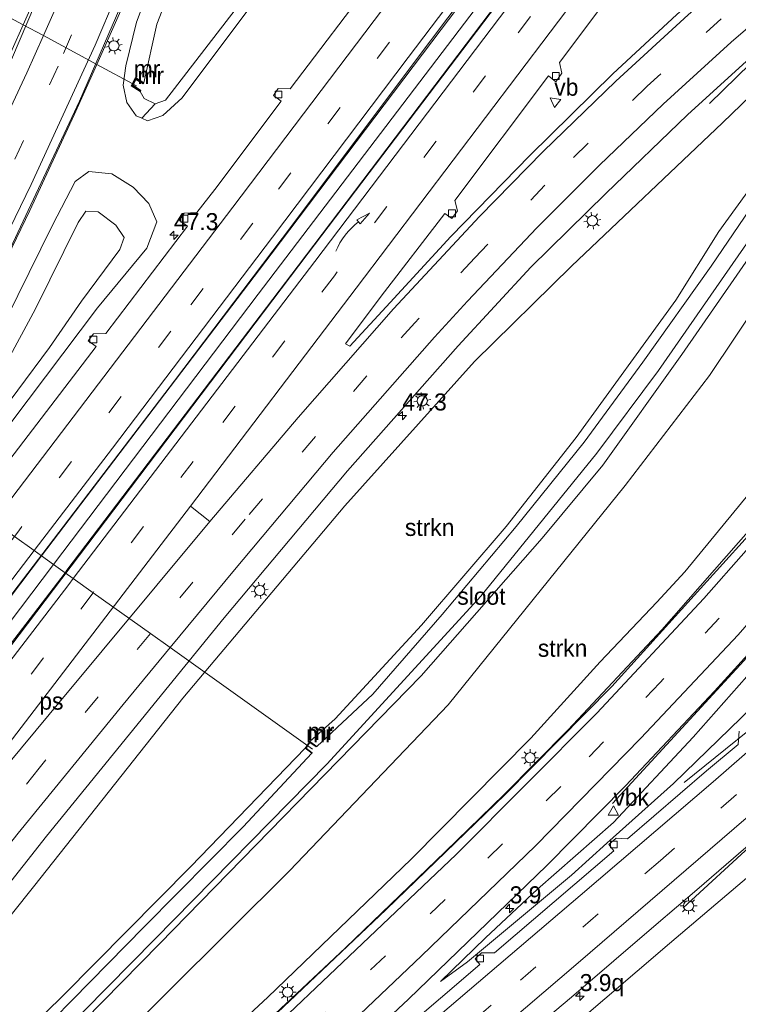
# Model space of a CAD drawing. Header units: millimetres. Extents: x 82463 to 85160, y 450000 to 452470.
# Tile 92 of 98: x 84852 to 84957, y 452037 to 452181. Entities that reach past the tile are written whole.
import ezdxf
from ezdxf.enums import TextEntityAlignment as Align

# ---------------------------------------------------------------- set-up
doc = ezdxf.new("R2010")
doc.units = ezdxf.units.MM
doc.linetypes.add('39strp', pattern=[12, 3, -9])
for name, color, linetype, lineweight in [('af-b5-muur', 8, 'muur', 18), ('af-bs-muur', 8, 'muur', 18), ('as-bs-kilometr', 13, 'Continuous', 18), ('bp-b5-struiken', 93, 'Continuous', 18), ('gr-bs-geleiderail', 213, 'geleiderail', 18), ('gw-bs-insteekwatergang', 93, 'Continuous', 18), ('gw-bs-kruinlijn', 93, 'Continuous', 18), ('gw-bs-teenlijn', 93, 'Continuous', 18), ('mk-b5-vlakmark', 8, 'Continuous', 18), ('mk-bs-39streep 0.15', 8, '39strp', 18), ('mk-bs-pijlverdrijf750', 8, 'Continuous', 18), ('mk-bs-streep 0.15', 8, 'Continuous', 18), ('og-b5-bekleding', 253, 'Continuous', 18), ('og-b5-water', 153, 'Continuous', 18), ('og-bs-maaiveld', 253, 'Continuous', 18), ('og-bs-terreinafscheiding', 253, 'Continuous', 18), ('wh-bs-duiker', 8, 'duiker', 18), ('wh-bs-kolk', 8, 'Continuous', 18), ('wh-bs-waterlijn', 133, 'Continuous', 18), ('wm-bs-lichtmast', 8, 'Continuous', 18), ('wm-bs-lijnverlich', 8, 'lijnverlich', 18), ('wm-bs-verkeersbord', 8, 'Continuous', 18)]:
    doc.layers.add(name, color=color, linetype=linetype, lineweight=lineweight)
doc.styles.add('rtw_iso', font='iso-rtw.shx')
doc.linetypes.add('duiker', pattern='A,0,-2,[15,RTW.shx,S=1,R=0,X=0,Y=0],-2', length=4)
doc.linetypes.add('geleiderail', pattern='A,2,-1,[175,RTW.shx,S=0.5,R=0,X=0,Y=0],-1', length=4)
doc.linetypes.add('lijnverlich', pattern='A,0,-5,[22,RTW.shx,S=1,R=0,X=-0.625,Y=0],2.5,-0.5,[3,RTW.shx,S=0.5,R=0,X=0,Y=0],-0.5,2.5,[22,RTW.shx,S=1,R=180,X=0.625,Y=0],-5', length=16)
doc.linetypes.add('muur', pattern='A,8,-1,[6,RTW.shx,S=0.75,R=90,X=0,Y=0],-1', length=10)

# ---------------------------------------------------------------- blocks, each defined once
blk = doc.blocks.new('verkeersbord')
for p, q in [((0, 0.75), (-0.75, -0.625)), ((0.75, -0.625), (0, 0.75)), ((-0.75, -0.625), (0.75, -0.625))]:
    blk.add_line(p, q)
blk = doc.blocks.new('dtbattr')
at = {"style": 'rtw_iso'}
blk.add_attdef('TAG', (0.59, 0.87), '', height=2.5, dxfattribs=at)
blk = doc.blocks.new('kolk')
blk.add_lwpolyline([(-0.5, -0.5), (0.5, -0.5), (0.5, 0.5), (-0.5, 0.5)], close=True)
blk = doc.blocks.new('dtbattr-r')
at = {"style": 'rtw_iso'}
blk.add_attdef('TAG', text='', height=2.5, dxfattribs=at).set_placement((0, 0), align=Align.MIDDLE_CENTER)
blk = doc.blocks.new('pijlvr')
for p, q in [((5.53, 0.37, 0.1), (5.37, -0.37, 0.1)), ((5.45, 0, 0.1), (5.45, 0, 0.1)), ((5.45, 0, 0.1), (5.45, 0, 0.1)), ((7.45, -0.45, 0.1), (5.53, 0.37, 0.1)), ((5.37, -0.37, 0.1), (7.45, -0.45, 0.1))]:
    blk.add_line(p, q)
blk.add_arc((2.72, -9.68, 0.1), 10.06, 74.2853, 105.7147)
blk = doc.blocks.new('lantaarnpaal')
for p, q in [((-0.75, 0), (-1.25, 0)), ((-0.88, 0.88), (-0.53, 0.53)), ((0, 0.75), (0, 1.25)), ((0.53, 0.53), (0.88, 0.88)), ((0.75, 0), (1.25, 0)), ((-0.53, -0.53), (-0.88, -0.88)), ((0, -0.75), (0, -1.25)), ((0.53, -0.53), (0.88, -0.88))]:
    blk.add_line(p, q)
blk.add_circle((0, 0), 0.75)
blk = doc.blocks.new('hecto')
for p, q in [((0, 0.625), (-0.625, 0)), ((0, -0.625), (0, 0.625)), ((-0.625, 0), (0.625, 0)), ((0.625, 0), (0, -0.625))]:
    blk.add_line(p, q)
blk = doc.blocks.new('dtbattr-l')
at = {"style": 'rtw_iso'}
blk.add_attdef('TAG', (0, 0), '', height=2.5, dxfattribs=at)

msp = doc.modelspace()

# ---------------------------------------------------------------- linework, layer by layer
at = {"layer": 'af-b5-muur'}
for points in [[(84869.017, 452172.494, -1.064), (84870.24, 452171.736, -1.842), (84870.134, 452171.566, -1.851), (84869.095, 452172.21, -1.851), (84868.664, 452171.37, -1.851), (84869.823, 452170.607, -1.851), (84869.713, 452170.439, -1.878), (84868.404, 452171.302, -1.055)], [(84894.566, 452075.209, -1.29), (84895.572, 452074.486, -2.028), (84895.514, 452074.404, -2.028), (84894.59, 452075.069, -2.028), (84894.007, 452074.254, -2.028), (84894.933, 452073.556, -2.028), (84894.873, 452073.476, -1.96), (84893.869, 452074.232, -1.28)]]:
    msp.add_polyline3d(points, close=True, dxfattribs=at)
at = {"layer": 'af-bs-muur'}
for points in [[(84869.768, 452170.523, -1.878), (84868.534, 452171.336, -1.055), (84869.056, 452172.352, -1.064), (84870.187, 452171.651, -1.842)], [(84894.903, 452073.516, -1.96), (84893.938, 452074.243, -1.284), (84894.578, 452075.139, -1.298), (84895.543, 452074.445, -2.028)]]:
    msp.add_polyline3d(points, dxfattribs=at)
at = {"layer": 'gr-bs-geleiderail'}
for points in [[(84937.33, 452388.895, -0.361), (84932.385, 452379.32, 0.035), (84927.148, 452368.635, 0.242), (84922.658, 452358.929, 0.26), (84920.725, 452354.431, -0.374), (84915.82, 452343.019, 0.233), (84907.934, 452323.1, 0.095), (84896.889, 452293.154, -0.094), (84889.098, 452271.845, -0.135), (84875.1, 452234.447, -0.108), (84866.167, 452212.18, -0.117), (84857.437, 452191.254, -0.043), (84852.553, 452180.243, -1.187), (84849.341, 452173.001, -0.033), (84839.784, 452152.506, 0.022), (84827.832, 452128.533, 0.158), (84825.282, 452123.811, -1.996), (84811.425, 452098.16, 0.244), (84795.265, 452070.432, 0.389), (84791.23, 452064.082, 0.392)], [(84948.187, 452381.772, -0.862), (84941.962, 452370.462, -0.393), (84935.434, 452357.249, -0.191), (84932.45, 452350.338, -1.371), (84928.589, 452341.398, -0.2), (84923.485, 452328.992, -0.186), (84918.194, 452315.467, -0.204), (84908.38, 452289.024, -0.025), (84893.762, 452249.099, 0.136), (84879.772, 452212.999, 0.131), (84869.047, 452187.188, 0.214), (84863.351, 452174.427, -1.63), (84860.042, 452167.014, 0.235), (84853.566, 452153.035, 0.267), (84844.321, 452133.989, 0.307), (84837.557, 452119.581, -0.269)], [(85045.901, 452354.099, 1.471), (85020.815, 452320.849, 1.346), (84989.433, 452279.361, 1.221), (84952.495, 452230.592, 1.12), (84913.815, 452179.554, 1.162), (84888.912, 452146.608, 0.992), (84855.273, 452102.393, -1.996), (84835.649, 452076.599, 1.133), (84811.113, 452044.751, 1.109)], [(85048.887, 452351.113, 1.602), (85032.91, 452329.96, 1.47), (84994.417, 452279.004, 1.281), (84956.504, 452228.932, 1.042), (84910.584, 452168.303, 0.996), (84892.858, 452144.897, 1.015), (84858.975, 452100.302, 0.988), (84858.701, 452099.945, -1.996), (84814.159, 452041.789, 0.807)], [(84953.122, 452168.676, -0.793), (84961.064, 452176.474, -0.421), (84965.878, 452181.116, -0.172), (84972.854, 452187.348, -0.131), (84982.035, 452194.996, -0.103), (84991.392, 452202.368, -0.117), (84999.92, 452208.864, -0.112), (85011.695, 452217.556, -0.048), (85013.764, 452219.021, -1.938), (85021.515, 452224.508, 0.108), (85031.29, 452231.466, 0.251), (85046.171, 452241.83, 0.444), (85072.441, 452260.223, 1.12), (85079.191, 452265.169, 1.272), (85086.697, 452270.804, 1.336), (85095.098, 452277.313, 1.447), (85104.382, 452284.856, 1.529), (85110.155, 452289.845, 1.612)], [(85130.085, 452269.915, -0.934), (85123.218, 452259.048, 2.665), (85109.453, 452239.343, 2.794), (85091.366, 452214.685, 2.974), (85076.539, 452195.84, 3.231), (85063.413, 452180.569, 3.41), (85051.961, 452167.662, 3.728), (85037.645, 452151.888, 3.838), (85019.163, 452132.686, 4.064), (85004.101, 452117.635, 4.229), (84987.486, 452101.803, 4.183), (84974.91, 452090.395, 4.192), (84968.766, 452084.964, 4.349), (84964.77, 452081.616, 4.198), (84949.386, 452069.197, 3.468)], [(85024.265, 452175.199, 7.218), (85013.642, 452158.592, 7.163), (85006.703, 452148.731, 7.025), (84996.573, 452134.684, 6.713), (84987.142, 452121.898, 6.441), (84978.074, 452110.433, 6.078), (84967.745, 452098.107, 5.802), (84958.16, 452087.04, 5.573), (84938.9, 452066.12, 4.13)], [(84979.744, 452132.502, 5.816), (84965.063, 452113.156, 5.224), (84946.125, 452091.594, 4.632), (84932.433, 452076.918, 4.04), (84923.047, 452067.451, 4.04), (84914.376, 452059.037, 3.988), (84899.798, 452044.992, 3.797), (84883.951, 452030.119, 3.586), (84868.041, 452015.102, 3.292), (84853.499, 452001.298, 3.021)], [(85030.31, 452125.127, 3.594), (85021.616, 452117.024, 4.234), (85006.991, 452103.306, 4.56), (84987.436, 452085.145, 4.487), (84973.57, 452072.447, 4.312), (84965.674, 452065.749, 4.325), (84959.553, 452060.3, 4.194), (84949.274, 452050.824, 3.432)]]:
    msp.add_polyline3d(points, dxfattribs=at)
at = {"layer": 'gw-bs-insteekwatergang'}
for points in [[(84911.377, 452287.883, -0.982), (84898.609, 452254.48, -0.779), (84889.487, 452231.649, -0.701), (84878.59, 452203.339, -0.655), (84872.22, 452188.676, -0.646), (84869.156, 452180.597, -0.6), (84867.619, 452174.202, -0.6), (84867.226, 452171.374, -0.623), (84867.776, 452168.864, -0.604), (84869.139, 452166.876, -0.54), (84869.939, 452166.528, -0.565), (84870.793, 452166.156, -0.591), (84873.047, 452166.932, -0.664), (84875.842, 452169.509, -0.77), (84887.814, 452185.542, -0.922), (84906.609, 452210.427, -0.94), (84930.808, 452242.223, -0.94), (84942.822, 452258.274, -0.968), (84945.139, 452263.01, -0.995), (84945.213, 452266.176, -0.995), (84943.105, 452270.523, -0.986), (84935.203, 452280.145, -0.982)], [(84971.346, 452173.795, -1.189), (84970.249, 452174.497, -1.018), (84968.878, 452173.639, -1.023), (84967.166, 452170.903, -1.152), (84966.147, 452166.93, -1.225), (84962.191, 452160.579, -1.258), (84954.511, 452149.95, -1.17), (84948.193, 452139.9, -1.396), (84933.583, 452119.762, -1.307), (84923.347, 452106.72, -1.275), (84910.911, 452092.248, -1.298), (84898.254, 452078.522, -1.294), (84894.566, 452075.209, -1.29)], [(84972.233, 452172.931, -1.179), (84972.998, 452172.154, -1.046), (84973.043, 452171.072, -1.051), (84971.634, 452166.944, -1.193), (84966.974, 452158.689, -1.216), (84959.653, 452147.193, -1.235), (84949.086, 452131.927, -1.225), (84937.504, 452115.683, -1.135), (84928.592, 452105.022, -1.212), (84910.9, 452084.85, -1.221), (84872.53, 452045.569, -1.298), (84842.105, 452014.62, -1.298)], [(84838.31, 452018.31, -0.811), (84858.41, 452037.975, -0.981), (84877.126, 452056.874, -1.139), (84893.869, 452074.232, -1.28)]]:
    msp.add_polyline3d(points, dxfattribs=at)
at = {"layer": 'gw-bs-kruinlijn'}
for points in [[(85141.235, 452258.434, 1.976), (85125.585, 452235.847, 2.104), (85110.682, 452215.354, 2.399), (85090.471, 452189.272, 2.716), (85073.167, 452167.75, 2.877), (85063.203, 452156.335, 3.102), (85046.189, 452137.561, 3.364), (85029.893, 452120.207, 3.53), (85010.722, 452101.722, 3.746), (85005.517, 452096.48, 3.659), (84998.117, 452089.858, 3.723), (84977.922, 452071.641, 3.595), (84947.237, 452045.628, 3.255), (84919.164, 452021.586, 2.874), (84883.29, 451991.008, 1.917), (84874.442, 451983.182, 1.744)], [(85010.861, 452179.215, 6.014), (85009.883, 452179.139, 5.995), (85008.576, 452177.908, 6.05), (85003.984, 452171.02, 5.885), (84991.931, 452153.79, 5.457), (84980.029, 452137.384, 4.855), (84962.318, 452115.671, 4.344), (84949.494, 452100.071, 3.981), (84945.385, 452095.646, 3.808), (84937.121, 452086.873, 3.636), (84926.924, 452075.72, 3.505), (84909.427, 452057.944, 3.146), (84888.409, 452037.753, 2.829), (84863.879, 452014.96, 2.371), (84852.78, 452004.241, 2.166)], [(85023.112, 452170.481, 6.593), (85023.411, 452169.271, 6.552), (85019.248, 452161.615, 6.386), (85003.47, 452138.833, 6.06), (84981.813, 452110.2, 5.365), (84967.919, 452094.5, 5.144), (84960.833, 452087.287, 5.115), (84950.706, 452075.843, 4.743), (84939.035, 452063.341, 4.144), (84927.903, 452053.565, 3.895), (84920.315, 452046.449, 3.636), (84913.711, 452040.057, 3.391)], [(84861.748, 452152.941, 1.269), (84860.62, 452151.277, 1.264), (84854.374, 452138.598, 1.287), (84845.558, 452122.297, 1.183), (84834.841, 452105.868, 0.765), (84835.724, 452105.317, 0.802), (84842.445, 452114.19, 1.028), (84856.439, 452132.93, 1.355), (84861.099, 452139.739, 1.291), (84866.725, 452147.284, 1.237), (84867.361, 452149.044, 1.26), (84866.152, 452150.887, 1.26), (84863.545, 452152.834, 1.287), (84861.748, 452152.941, 1.269)]]:
    msp.add_polyline3d(points, dxfattribs=at)
at = {"layer": 'gw-bs-teenlijn'}
for points in [[(85046.733, 452172.968, 2.964), (85046.24, 452171.032, 3.033), (85044.594, 452168.558, 3.098), (85035.048, 452156.775, 3.217), (85013.443, 452134.189, 3.41), (84993.19, 452112.881, 3.627), (84977.766, 452097.858, 3.636), (84964.27, 452085.046, 3.636), (84957.762, 452078.699, 3.573), (84947.854, 452069.069, 3.554), (84938.102, 452060.302, 3.468), (84932.895, 452055.609, 3.441), (84920.909, 452045.585, 3.364), (84917.686, 452042.916, 3.364), (84913.711, 452040.057, 3.391)], [(84834.342, 452101.945, 0.126), (84833.01, 452102.44, 0.117), (84832.217, 452104.124, 0.031), (84833.918, 452107.749, -0.001), (84841.143, 452120.233, -0.173), (84848.304, 452133.641, -0.196), (84856.843, 452150.889, -0.314), (84860.204, 452157.257, -0.355), (84862.167, 452158.736, -0.377), (84865.537, 452158.412, -0.337), (84868.687, 452156.434, -0.291), (84870.978, 452154.048, -0.119), (84872.139, 452151.38, 0.112), (84870.664, 452147.507, 0.167), (84863.436, 452138.739, 0.208), (84848.159, 452118.519, 0.362), (84835.772, 452103.063, 0.176), (84834.342, 452101.945, 0.126)], [(84964.199, 452145.388, -1.216), (84953.125, 452128.863, -1.225), (84940.755, 452112.741, -1.076), (84914.835, 452080.585, -1.089), (84891.604, 452056.261, -1.203), (84855.96, 452020.775, -1.28), (84846.073, 452010.762, -1.222)]]:
    msp.add_polyline3d(points, dxfattribs=at)
at = {"layer": 'mk-b5-vlakmark'}
msp.add_polyline3d([(84856.357, 452079.16, 0.067), (84830.327, 452047.875, 0.081), (84829.953, 452048.141, 0.217), (84877.072, 452109.697, 0.144), (84879.923, 452107.447, 0.081)], close=True, dxfattribs=at)
at = {"layer": 'mk-bs-39streep 0.15'}
for points in [[(84970.176, 452429.824, -0.792), (84969.976, 452429.541, -0.793), (84962.008, 452417.065, -0.729), (84951.285, 452399.383, -0.761), (84944.153, 452386.463, -0.733), (84934.809, 452368.152, -0.729), (84927.542, 452352.052, -0.953), (84925.068, 452346.57, -0.715), (84915.193, 452321.919, -0.752), (84906.812, 452299.722, -0.724), (84886.43, 452244.297, -0.706), (84873.528, 452211.397, -0.733), (84864.423, 452189.462, -0.696), (84859.674, 452178.755, -0.614), (84857.689, 452174.157, -0.318), (84847.444, 452152.102, -0.291), (84834.338, 452125.797, -0.191), (84824.473, 452107.19, -0.063), (84813.656, 452087.899, -0.026), (84805.727, 452074.224, -0.031), (84795.341, 452057.031, 0.037)], [(85043.307, 452358.82, 0.73), (85001.599, 452303.798, 0.371), (84942.396, 452225.569, 0.288), (84886.206, 452151.165, 0.203), (84874.211, 452135.318, 0.158), (84851.926, 452106.095, 0.235), (84851.275, 452105.248, -1.996), (84829.638, 452077.09, 0.239), (84807.525, 452048.24, 0.232)], [(85053.043, 452347.954, 0.879), (85039.805, 452330.593, 0.702), (85004.162, 452283.506, 0.508), (84963.094, 452229.279, 0.214), (84920.314, 452172.736, 0.15), (84898.165, 452143.457, 0.144), (84877.482, 452116.258, 0.153), (84862.818, 452097.005, -1.996), (84847.166, 452076.456, 0.23), (84817.837, 452038.214, 0.237)], [(85105.383, 452294.617, 0.664), (85103.65, 452293.096, 0.656), (85094.611, 452285.656, 0.651), (85085.166, 452278.178, 0.462), (85049.814, 452252.546, -0.011), (85039.651, 452245.495, -0.186), (85027.509, 452237.105, -0.269), (85013.177, 452227.019, -1.938), (85010.62, 452225.219, -0.384), (84998.541, 452216.476, -0.425), (84982.233, 452204.04, -0.411), (84970.619, 452194.652, -0.342), (84954.832, 452181.118, -0.347), (84943.984, 452171.22, -0.287), (84929.014, 452156.71, -0.218), (84918.721, 452146.076, -0.2), (84909.954, 452136.572, -0.214), (84902.923, 452128.774, -0.178), (84895.384, 452119.911, -0.187), (84885.086, 452107.802, -0.205), (84871.203, 452091.017, -1.996), (84854.9, 452071.306, -0.051), (84824.074, 452032.15, -0.051)], [(85133.842, 452266.158, -0.255), (85130.56, 452261.011, 1.943), (85110.223, 452231.807, 2.095), (85088.737, 452203.379, 2.491), (85072.053, 452182.822, 2.78), (85056.636, 452164.817, 3.066), (85040.763, 452147.325, 3.277), (85024.397, 452130.051, 3.438), (85009.664, 452115.404, 3.535), (84990.452, 452097.188, 3.553), (84966.126, 452075.297, 3.473), (84945.938, 452057.768, 3.364), (84921.145, 452036.563, 2.929), (84885.084, 452005.723, 2.262), (84867.222, 451990.201, 1.855)], [(85018.16, 452178.88, 6.322), (85012.217, 452169.452, 6.17), (85005.55, 452159.196, 5.972), (84998.568, 452149.07, 5.83), (84991.427, 452139.065, 5.613), (84984.127, 452129.173, 5.319), (84976.814, 452119.765, 5.016), (84969.319, 452110.506, 4.896), (84961.73, 452101.415, 4.675), (84954.522, 452093.289, 4.416), (84945.847, 452083.826, 4.153), (84931.352, 452068.619, 3.759), (84914.386, 452052.031, 3.237), (84886.083, 452025.31, 2.824), (84868.779, 452008.947, 2.434), (84858.216, 451998.956, 2.23)]]:
    msp.add_polyline3d(points, dxfattribs=at)
at = {"layer": 'mk-bs-streep 0.15'}
for points in [[(84967.64, 452432.36, -0.625), (84964.31, 452427.506, -0.669), (84953.722, 452410.636, -0.646), (84945.069, 452395.651, -0.627), (84937.05, 452380.663, -0.609), (84929.392, 452365.107, -0.586), (84924.064, 452353.266, -0.658), (84922.536, 452349.871, -0.696), (84915.408, 452332.589, -0.788), (84907.817, 452312.724, -0.816), (84895.228, 452278.697, -0.871), (84875.999, 452227.43, -0.742), (84863.684, 452197.064, -0.687), (84855.533, 452178.638, -1.31), (84853.114, 452173.171, -0.704), (84839.946, 452145.102, -0.509), (84828.022, 452121.854, -1.996)], [(84972.803, 452427.197, -0.966), (84972.61, 452426.919, -0.968), (84962.251, 452410.766, -0.931), (84953.108, 452395.13, -0.917), (84942.66, 452375.782, -0.876), (84933.827, 452357.426, -0.821), (84930.976, 452350.853, -1.246), (84925.466, 452338.148, -0.821), (84905.565, 452285.862, -0.922), (84889.613, 452242.691, -0.692), (84878.069, 452212.937, -0.784), (84869.26, 452191.769, -0.641), (84863.093, 452177.264, -0.359), (84853.749, 452156.846, -0.195), (84842.647, 452134.049, -0.177), (84833.52, 452116.347, -0.168), (84822.832, 452096.787, -0.099), (84809.879, 452074.002, 0.037), (84796.744, 452052.458, 0.047)], [(85038.821, 452359.007, 0.525), (85022.887, 452338.073, 0.407), (84980.554, 452282.089, 0.246), (84936.278, 452223.534, 0.182), (84883.277, 452153.523, 0.13), (84848.228, 452107.425, -1.996), (84847.253, 452106.142, 0.149), (84804.895, 452050.796, 0.142)], [(85044.042, 452353.79, 0.697), (85016.003, 452316.893, 0.531), (84985.063, 452276.027, 0.426), (84957.79, 452239.895, 0.302), (84930.112, 452203.381, 0.297), (84908.993, 452175.455, 0.302), (84889.08, 452149.127, 0.321), (84865.642, 452118.214, 0.294), (84854.163, 452103.186, -1.996), (84839.429, 452083.898, 0.312), (84810.117, 452045.72, 0.223)], [(85049.067, 452348.863, 0.781), (85048.211, 452347.599, 0.821), (84991.138, 452272.209, 0.508), (84941.136, 452206.114, 0.191), (84895.293, 452145.543, 0.176), (84859.909, 452099.082, -1.996), (84859.265, 452098.236, 0.144), (84815.212, 452040.766, 0.259)], [(85054.339, 452343.794, 0.693), (85042.229, 452327.771, 0.711), (84993.008, 452262.757, 0.416), (84943.985, 452197.967, 0.104), (84901.371, 452141.653, 0.081), (84877.072, 452109.697, 0.144)], [(85102.724, 452297.276, 0.591), (85096.592, 452292.001, 0.582), (85092.281, 452288.483, 0.439), (85082.865, 452281.002, 0.315), (85056.33, 452261.634, 0.067), (85049.419, 452256.779, 0.058), (85034.987, 452246.845, -0.043), (85023.914, 452239.131, -0.163), (85012.859, 452231.345, -1.938), (85011.923, 452230.685, -0.204), (85001.361, 452223.145, -0.246), (84991.651, 452216.016, -0.145), (84984.031, 452210.115, -0.181), (84975.506, 452203.417, -0.209), (84969.155, 452198.242, -0.209), (84963.821, 452193.716, -0.195), (84957.42, 452188.263, -0.195), (84949.986, 452181.712, -0.163), (84939.42, 452171.989, -0.149), (84928.737, 452161.685, -0.099), (84919.443, 452152.125, -0.117), (84906.819, 452138.63, -0.114), (84892.869, 452122.664, -0.033), (84879.923, 452107.447, 0.081)], [(85131.22, 452268.78, -0.446), (85128.064, 452263.85, 1.782), (85112.453, 452241.329, 2.003), (85096.757, 452219.889, 2.183), (85082.668, 452201.687, 2.371), (85065.632, 452180.824, 2.56), (85049.184, 452161.908, 2.863), (85029.561, 452140.653, 3.125), (85007.477, 452118.412, 3.346), (84986.584, 452098.603, 3.392), (84967.419, 452081.301, 3.332), (84953.65, 452069.316, 3.291), (84934.158, 452052.65, 3.246), (84915, 452036.265, 2.906), (84892.938, 452017.495, 2.611), (84879.032, 452005.384, 2.28), (84865.699, 451993.836, 1.963), (84864.534, 451992.814, 1.945)], [(85136.517, 452263.483, 1.529), (85136.006, 452262.683, 2.132), (85123.278, 452243.953, 2.21), (85110.74, 452226.399, 2.376), (85096.137, 452206.936, 2.504), (85082.999, 452190.403, 2.725), (85067.265, 452171.51, 2.987), (85052.637, 452154.978, 3.3), (85040.068, 452141.238, 3.47), (85029.123, 452129.731, 3.544), (85014.043, 452114.614, 3.673), (85001.156, 452102.198, 3.705), (84989.173, 452091.062, 3.705), (84980.163, 452082.842, 3.59), (84972.578, 452076.095, 3.527), (84933.856, 452042.77, 3.26), (84884.906, 452000.924, 2.28), (84869.789, 451987.705, 1.927)], [(84965.328, 452185.486, -0.568), (84956.276, 452177.687, -0.531), (84946.313, 452168.585, -0.499), (84936.992, 452159.669, -0.457), (84927.843, 452150.48, -0.467), (84917.644, 452139.73, -0.453), (84912.826, 452134.473, -0.391), (84897.985, 452117.614, -0.25), (84883.526, 452100.355, -0.205), (84874.085, 452088.959, -1.996), (84867.196, 452080.643, -0.155), (84851.853, 452061.753, -0.137), (84834.097, 452039.303, -0.101), (84826.592, 452029.702, -0.113)], [(85015.039, 452180.821, 6.165), (85007.749, 452169.251, 5.977), (84998.348, 452155.194, 5.793), (84990.413, 452143.796, 5.535), (84979.217, 452128.803, 5.167), (84968.398, 452115.034, 4.841), (84958.469, 452103.197, 4.583), (84952.304, 452096.169, 4.239), (84936.591, 452079.342, 3.808), (84916.021, 452058.628, 3.387), (84886.605, 452030.692, 2.797), (84865.028, 452010.339, 2.452), (84855.666, 452001.436, 2.277)], [(85021.312, 452177.03, 6.46), (85017.331, 452170.672, 6.34), (85011.339, 452161.393, 6.161), (85004.464, 452151.12, 5.82), (84997.696, 452141.47, 5.687), (84990.296, 452131.394, 5.572), (84982.947, 452121.575, 5.186), (84973.612, 452109.946, 4.901), (84965.197, 452099.888, 4.753), (84957.307, 452090.856, 4.38), (84943.084, 452075.699, 4.121), (84927.609, 452059.922, 3.795), (84910.922, 452043.779, 3.232), (84890.949, 452024.793, 2.756), (84871.433, 452006.407, 2.407), (84860.839, 451996.407, 2.133)]]:
    msp.add_polyline3d(points, dxfattribs=at)
at = {"layer": 'og-b5-bekleding'}
msp.add_polyline3d([(84914.211, 452289.716, -1.842), (84897.893, 452245.507, -1.842), (84885.838, 452214.096, -1.842), (84875.678, 452189.425, -1.842), (84872.161, 452180.328, -1.842), (84870.24, 452171.736, -1.842), (84869.017, 452172.494, -1.064), (84868.404, 452171.302, -1.055), (84869.713, 452170.439, -1.878), (84870.308, 452169.425, -1.878), (84871.915, 452168.636, -1.878), (84869.939, 452166.528, -0.565), (84869.139, 452166.876, -0.54), (84867.776, 452168.864, -0.604), (84867.226, 452171.374, -0.623), (84867.619, 452174.202, -0.6), (84869.156, 452180.597, -0.6), (84872.22, 452188.676, -0.646), (84878.59, 452203.339, -0.655), (84889.487, 452231.649, -0.701), (84898.609, 452254.48, -0.779), (84911.377, 452287.883, -0.982)], dxfattribs=at)
at = {"layer": 'og-b5-water'}
msp.add_polyline3d([(84933.441, 452280.241, -1.842), (84943.838, 452267.335, -1.842), (84944.184, 452265.289, -1.842), (84943.552, 452262.245, -1.842), (84941.677, 452259.658, -1.842), (84925.217, 452237.867, -1.878), (84907.843, 452214.717, -1.878), (84885.439, 452184.8, -1.878), (84873.44, 452169.162, -1.878), (84871.915, 452168.636, -1.878), (84870.308, 452169.425, -1.878), (84869.713, 452170.439, -1.878), (84869.823, 452170.607, -1.851), (84868.664, 452171.37, -1.851), (84869.095, 452172.21, -1.851), (84870.134, 452171.566, -1.851), (84870.24, 452171.736, -1.842), (84872.161, 452180.328, -1.842), (84875.678, 452189.425, -1.842), (84885.838, 452214.096, -1.842), (84897.893, 452245.507, -1.842), (84914.211, 452289.716, -1.842)], dxfattribs=at)
at = {"layer": 'og-bs-maaiveld'}
for points in [[(84869.713, 452170.439, -1.878), (84868.404, 452171.302, -1.055), (84869.017, 452172.494, -1.064), (84870.24, 452171.736, -1.842)], [(84894.873, 452073.476, -1.96), (84893.869, 452074.232, -1.28), (84894.566, 452075.209, -1.29), (84895.572, 452074.486, -2.028)]]:
    msp.add_polyline3d(points, dxfattribs=at)
at = {"layer": 'og-bs-terreinafscheiding'}
for points in [[(84973.912, 452426.088, -0.978), (84963.554, 452410.225, -0.995), (84953.243, 452392.567, -0.963), (84944.586, 452376.535, -0.968), (84938.38, 452363.969, -0.954), (84927.492, 452339.875, -0.954), (84920.115, 452321.609, -0.908), (84909.975, 452294.389, -0.871), (84894.105, 452251.35, -0.816), (84884.804, 452227.104, -0.752), (84876.131, 452205.009, -0.715), (84867.996, 452185.666, -0.692), (84860.827, 452169.041, -0.464), (84849.93, 452145.818, -0.291), (84840.831, 452127.69, -0.291), (84830.765, 452108.591, -0.173), (84825.781, 452099.06, -0.078), (84817.567, 452084.393, -0.074), (84812.044, 452075.31, -0.051), (84805.787, 452065.091, -0.033), (84800.887, 452057.469, -0.037), (84799.741, 452055.807, -0.038)], [(85045.66, 452354.34, 0.753), (85040.386, 452347.704, 0.706), (84999.678, 452293.635, 0.513), (84976.08, 452262.479, 0.421), (84945.546, 452222.135, 0.297), (84912.26, 452177.879, 0.292), (84890.535, 452148.893, 0.357), (84874.721, 452128.069, 0.366), (84828.12, 452066.976, 0.375), (84811.013, 452044.848, 0.358)], [(85049.123, 452350.877, 0.902), (85024.425, 452318.241, 0.628), (84985.548, 452267.024, 0.426), (84937.8, 452204.063, 0.274), (84894.321, 452146.747, 0.312), (84870.864, 452115.795, 0.298), (84831.793, 452064.249, 0.375), (84814.313, 452041.64, 0.356)], [(84791.328, 452063.987, -0.309), (84805.224, 452086.64, -0.355), (84820.348, 452113.644, -0.473), (84835.233, 452142.295, -0.65), (84850.847, 452175.14, -0.799), (84862.55, 452202.58, -0.903), (84875.599, 452234.841, -0.936), (84891.353, 452276.735, -0.926)], [(85138.741, 452261.259, 2.143), (85137.3, 452258.989, 2.15), (85127.244, 452244.082, 2.265), (85111.9, 452222.738, 2.481), (85103.236, 452211.051, 2.468), (85093.092, 452197.827, 2.642), (85083.667, 452186.143, 2.845), (85071.77, 452171.822, 3.006), (85061.135, 452159.567, 3.208), (85050.284, 452147.467, 3.392), (85038.699, 452135.006, 3.489), (85025.324, 452121.07, 3.668), (85021.917, 452117.723, 3.668), (85014.336, 452110.574, 3.668), (84993.454, 452090.85, 3.668), (84975.29, 452074.223, 3.509), (84951.269, 452053.493, 3.409), (84945.322, 452048.382, 3.378), (84932.898, 452037.74, 3.092), (84916.731, 452024.183, 2.833), (84902.421, 452011.732, 2.48), (84881.48, 451993.475, 2.022), (84872.163, 451985.397, 1.77)], [(84829.125, 452027.24, -0.192), (84855.965, 452061.342, -0.192), (84882.021, 452093.319, -0.196), (84900.099, 452114.874, -0.228), (84916.309, 452133.21, -0.5), (84926.927, 452144.713, -0.627), (84937.935, 452155.489, -0.724), (84949.917, 452167.035, -0.853), (84958.024, 452174.393, -0.834), (84972.316, 452187.259, -0.834), (84994.961, 452205.413, -0.683), (85014.449, 452219.79, -0.595), (85038.223, 452236.403, -0.362)], [(84961.835, 452193.486, -0.195), (84954.81, 452187.561, -0.195), (84948.356, 452181.714, -0.177), (84938.943, 452173.033, -0.131), (84926.775, 452161.074, -0.099), (84915.2, 452149.229, -0.043), (84906.321, 452139.54, 0.031), (84900.404, 452133.115, -0.001), (84899.782, 452133.478, -0.01), (84905.002, 452140.455, 0.085), (84914.327, 452152.577, 0.007), (84915.357, 452151.844, 0.003), (84916.215, 452152.964, 0.039), (84915.786, 452154.484, 0.053), (84929.516, 452172.731, 0.035), (84930.601, 452171.875, 0.035), (84931.505, 452173.143, 0.039), (84931.134, 452174.697, 0.049), (84944.704, 452192.81, 0.058), (84945.784, 452192.068, 0.049), (84946.615, 452193.215, 0.058), (84946.356, 452194.865, 0.062), (84958.862, 452211.443, 0.035)], [(84970.249, 452174.497, -1.018), (84986.243, 452190.176, -0.861), (84984.26, 452192.701, -0.829), (84974.375, 452184.557, -0.87), (84955.047, 452165.846, -0.783), (84932.88, 452144.844, -0.647), (84918.698, 452130.897, -0.56), (84899.682, 452109.735, -0.291), (84875.985, 452081.572, -0.209), (84854.271, 452054.137, -0.268), (84830.751, 452024.706, -0.172)], [(84904.253, 452187.416, 0.095), (84891.694, 452170.857, 0.118), (84889.936, 452170.917, 0.118), (84889.22, 452169.878, 0.108), (84890.386, 452169.014, 0.067), (84880.632, 452156.111, 0.18), (84878.025, 452152.709, 0.117), (84876.133, 452152.648, 0.067), (84875.459, 452151.575, 0.076), (84876.634, 452150.725, 0.076), (84864.657, 452134.975, 0.085), (84862.881, 452134.941, 0.085), (84862.085, 452133.924, 0.076), (84863.256, 452133.09, 0.062), (84850.603, 452116.529, 0.153)], [(85011.927, 452178.612, 6.037), (85000.271, 452160.894, 5.761), (84998.499, 452160.701, 5.664), (84997.767, 452159.631, 5.664), (84999.015, 452158.74, 5.682), (84985.419, 452139.657, 5.365), (84983.378, 452139.289, 5.245), (84982.643, 452138.203, 5.241), (84983.826, 452137.318, 5.319), (84975.443, 452125.884, 4.997), (84969.316, 452117.926, 4.68), (84958.327, 452104.863, 4.376), (84951.798, 452097.627, 4.212), (84938.8, 452083.257, 3.863), (84923.188, 452067.437, 3.446), (84905.737, 452050.576, 3.178), (84885.092, 452031.01, 2.883), (84863.801, 452010.948, 2.43), (84854.755, 452002.321, 2.249)], [(84871.915, 452168.636, -1.878), (84869.939, 452166.528, -0.565)], [(84957.455, 452076.744, 3.441), (84957.324, 452074.786, 3.495), (84952.697, 452070.928, 3.446), (84941.092, 452060.963, 3.414), (84939.439, 452061.054, 3.409), (84938.395, 452060.135, 3.414), (84939.125, 452059.163, 3.364), (84921.606, 452044.257, 3.115), (84919.705, 452044.232, 3.155), (84918.776, 452043.351, 3.16), (84919.495, 452042.517, 3.083), (84902.18, 452027.729, 2.938), (84900.432, 452027.762, 2.947), (84899.401, 452026.894, 2.929), (84900.159, 452025.932, 2.856), (84881.077, 452009.545, 2.61), (84880.288, 452010.418, 2.477), (84899.103, 452028.15, 2.974), (84909.016, 452037.468, 3.174), (84929.301, 452057.037, 3.763), (84940.792, 452068.73, 4.099), (84953.875, 452082.566, 4.434), (84959.715, 452089.023, 4.752)]]:
    msp.add_polyline3d(points, dxfattribs=at)
at = {"layer": 'wh-bs-duiker'}
for points in [[(84869.173, 452171.291, -1.869), (84863.351, 452174.427, -1.63), (84855.533, 452178.638, -1.31), (84852.553, 452180.243, -1.187), (84844.291, 452184.693, -0.848)], [(84894.937, 452074.068, -1.996), (84874.085, 452088.959, -1.996), (84871.203, 452091.017, -1.996), (84862.818, 452097.005, -1.996), (84859.909, 452099.082, -1.996), (84858.701, 452099.945, -1.996), (84857.01, 452101.153, -1.996), (84855.273, 452102.393, -1.996), (84854.163, 452103.186, -1.996), (84851.275, 452105.248, -1.996), (84848.228, 452107.425, -1.996), (84828.022, 452121.854, -1.996), (84825.282, 452123.811, -1.996), (84818.683, 452128.523, -1.996)]]:
    msp.add_polyline3d(points, dxfattribs=at)
at = {"layer": 'wh-bs-waterlijn'}
for points in [[(84933.441, 452280.241, -1.842), (84943.838, 452267.335, -1.842), (84944.184, 452265.289, -1.842), (84943.552, 452262.245, -1.842), (84941.677, 452259.658, -1.842), (84925.217, 452237.867, -1.878), (84907.843, 452214.717, -1.878), (84885.439, 452184.8, -1.878), (84873.44, 452169.162, -1.878), (84871.915, 452168.636, -1.878), (84870.308, 452169.425, -1.878), (84869.713, 452170.439, -1.878), (84869.823, 452170.607, -1.851), (84868.664, 452171.37, -1.851), (84869.095, 452172.21, -1.851), (84870.134, 452171.566, -1.851), (84870.24, 452171.736, -1.842), (84872.161, 452180.328, -1.842), (84875.678, 452189.425, -1.842), (84885.838, 452214.096, -1.842), (84897.893, 452245.507, -1.842), (84914.211, 452289.716, -1.842)], [(84970.501, 452172.715, -1.94), (84969.61, 452172.217, -1.947), (84968.843, 452170.519, -1.938), (84966.591, 452164.962, -1.929), (84962.298, 452157.992, -1.911), (84953.372, 452144.842, -1.952), (84943.35, 452130.795, -2.03), (84934.769, 452119.06, -2.028), (84924.79, 452106.693, -2.028), (84913.964, 452093.807, -2.028), (84903.777, 452082.16, -2.028), (84895.572, 452074.486, -2.028)], [(84971.2, 452171.841, -1.94), (84971.541, 452170.416, -1.924), (84970.556, 452168.099, -1.924), (84967.651, 452162.066, -1.924), (84960.519, 452151.026, -1.924), (84945.658, 452129.581, -1.924), (84936.597, 452117.465, -2.087), (84919.633, 452096.487, -2.078), (84897.087, 452071.922, -2.051), (84871.851, 452046.256, -2.042), (84844.184, 452018.229, -2.001), (84841.37, 452015.335, -2.001)], [(84894.933, 452073.556, -2.028), (84894.007, 452074.254, -2.028), (84894.59, 452075.069, -2.028), (84895.514, 452074.404, -2.028)], [(84895.514, 452074.404, -2.028), (84895.572, 452074.486, -2.028)], [(84894.873, 452073.476, -1.96), (84884.819, 452062.698, -1.897), (84870.299, 452048.061, -1.897), (84846.465, 452023.802, -1.91), (84839.718, 452016.941, -1.941)], [(84894.873, 452073.476, -1.96), (84894.933, 452073.556, -2.028)]]:
    msp.add_polyline3d(points, dxfattribs=at)
at = {"layer": 'wm-bs-lijnverlich'}
msp.add_polyline3d([(85047.479, 452352.521, 0.782), (84995.985, 452284.42, 0.633), (84941.686, 452212.64, 0.453), (84886.983, 452140.746, 0.348), (84857.01, 452101.153, -1.996), (84832.781, 452069.148, 0.353), (84812.708, 452043.2, 0.353)], dxfattribs=at)

# ---------------------------------------------------------------- block references
at = {"layer": 'af-b5-muur'}
ref = msp.add_blockref('dtbattr-r', (84869.320312, 452170.8125, -1.589667), dxfattribs=at)
ref.add_attrib('TAG', 'mr', dxfattribs={"layer": '0', "height": 2.5, "style": 'rtw_iso'}).set_placement((84869.320312, 452170.8125, -1.589667), align=Align.BOTTOM_LEFT)
ref = msp.add_blockref('dtbattr-r', (84894.007812, 452074.34375, -1.773333), dxfattribs=at)
ref.add_attrib('TAG', 'mr', dxfattribs={"layer": '0', "height": 2.5, "style": 'rtw_iso'}).set_placement((84894.007812, 452074.34375, -1.773333), align=Align.BOTTOM_LEFT)
at = {"layer": 'af-bs-muur'}
ref = msp.add_blockref('dtbattr-l', (84868.76592, 452171.7874, -1.058999), dxfattribs=at)
ref.add_attrib('TAG', 'mr', dxfattribs={"layer": '0', "height": 2.5, "style": 'rtw_iso'}).set_placement((84868.76592, 452171.7874, -1.058999), align=Align.BOTTOM_LEFT)
ref = msp.add_blockref('dtbattr-l', (84894.257423, 452074.690192, -1.290987), dxfattribs=at)
ref.add_attrib('TAG', 'mr', dxfattribs={"layer": '0', "height": 2.5, "style": 'rtw_iso'}).set_placement((84894.257423, 452074.690192, -1.290987), align=Align.BOTTOM_LEFT)
at = {"layer": 'as-bs-kilometr'}
ref = msp.add_blockref('dtbattr', (84874.659, 452149.385, 0.895), dxfattribs=at)
ref.add_attrib('TAG', '47.3', dxfattribs={"layer": '0', "height": 2.5, "style": 'rtw_iso'}).set_placement((84874.659, 452149.385, 0.895), align=Align.BOTTOM_LEFT)
for p in [(84874.659, 452149.385, 0.895), (84908.12, 452122.96, -0.3), (84923.841, 452050.741, 3.75), (84934.11, 452037.88, 3.09)]:
    msp.add_blockref('hecto', p, dxfattribs=at)
ref = msp.add_blockref('dtbattr', (84908.12, 452122.96, -0.3), dxfattribs=at)
ref.add_attrib('TAG', '47.3', dxfattribs={"layer": '0', "height": 2.5, "style": 'rtw_iso'}).set_placement((84908.12, 452122.96, -0.3), align=Align.BOTTOM_LEFT)
ref = msp.add_blockref('dtbattr', (84923.841, 452050.741, 3.75), dxfattribs=at)
ref.add_attrib('TAG', '3.9', dxfattribs={"layer": '0', "height": 2.5, "style": 'rtw_iso'}).set_placement((84923.841, 452050.741, 3.75), align=Align.BOTTOM_LEFT)
ref = msp.add_blockref('dtbattr', (84934.11, 452037.88, 3.09), dxfattribs=at)
ref.add_attrib('TAG', '3.9q', dxfattribs={"layer": '0', "height": 2.5, "style": 'rtw_iso'}).set_placement((84934.11, 452037.88, 3.09), align=Align.BOTTOM_LEFT)
at = {"layer": 'bp-b5-struiken'}
ref = msp.add_blockref('dtbattr-r', (84908.5, 452104.578125, -0.940296), dxfattribs=at)
ref.add_attrib('TAG', 'strkn', dxfattribs={"layer": '0', "height": 2.5, "style": 'rtw_iso'}).set_placement((84908.5, 452104.578125, -0.940296), align=Align.BOTTOM_LEFT)
ref = msp.add_blockref('dtbattr-r', (84927.976562, 452086.875, 1.973037), dxfattribs=at)
ref.add_attrib('TAG', 'strkn', dxfattribs={"layer": '0', "height": 2.5, "style": 'rtw_iso'}).set_placement((84927.976562, 452086.875, 1.973037), align=Align.BOTTOM_LEFT)
at = {"layer": 'mk-b5-vlakmark'}
ref = msp.add_blockref('dtbattr-r', (84854.9375, 452079.125, 0.1095), dxfattribs=at)
ref.add_attrib('TAG', 'ps', dxfattribs={"layer": '0', "height": 2.5, "style": 'rtw_iso'}).set_placement((84854.9375, 452079.125, 0.1095), align=Align.BOTTOM_LEFT)
at = {"layer": 'mk-bs-pijlverdrijf750', "rotation": 52.2}
msp.add_blockref('pijlvr', (84898.374, 452147.037, 0.187), dxfattribs=at)
at = {"layer": 'og-b5-water'}
ref = msp.add_blockref('dtbattr-r', (84916.171875, 452094.5, -1.980056), dxfattribs=at)
ref.add_attrib('TAG', 'sloot', dxfattribs={"layer": '0', "height": 2.5, "style": 'rtw_iso'}).set_placement((84916.171875, 452094.5, -1.980056), align=Align.BOTTOM_LEFT)
at = {"layer": 'wh-bs-kolk'}
for p in [(84930.603, 452172.721, -0.007), (84889.974, 452170.027, 0.012), (84876.179, 452151.821, -0.105), (84915.393, 452152.612, -0.007), (84862.856, 452134.119, -0.06), (84939.106, 452060.118, 3.323), (84919.514, 452043.42, 3.061)]:
    msp.add_blockref('kolk', p, dxfattribs=at)
at = {"layer": 'wm-bs-lichtmast', "rotation": 233.1}
for p in [(84865.859, 452177.145, -0.558), (84935.957, 452151.519, -0.618), (84911.039, 452125.133, -0.577), (84887.227, 452097.336, -0.352)]:
    msp.add_blockref('lantaarnpaal', p, dxfattribs=at)
at = {"layer": 'wm-bs-lichtmast'}
for p in [(84926.83, 452072.83, 3.586), (84950.054, 452051.132, 3.396), (84891.318, 452038.48, 2.933)]:
    msp.add_blockref('lantaarnpaal', p, dxfattribs=at)
at = {"layer": 'wm-bs-verkeersbord'}
ref = msp.add_blockref('dtbattr', (84930.38, 452169.086, 0.173), dxfattribs=at)
ref.add_attrib('TAG', 'vb', dxfattribs={"layer": '0', "height": 2.5, "style": 'rtw_iso'}).set_placement((84930.38, 452169.086, 0.173), align=Align.BOTTOM_LEFT)
at = {"layer": 'wm-bs-verkeersbord', "rotation": 51.9}
msp.add_blockref('verkeersbord', (84930.38, 452169.086, 0.173), dxfattribs=at)
at = {"layer": 'wm-bs-verkeersbord'}
ref = msp.add_blockref('dtbattr', (84939.047, 452065.04, 6.221), dxfattribs=at)
ref.add_attrib('TAG', 'vbk', dxfattribs={"layer": '0', "height": 2.5, "style": 'rtw_iso'}).set_placement((84939.047, 452065.04, 6.221), align=Align.BOTTOM_LEFT)
msp.add_blockref('verkeersbord', (84939.047, 452065.04, 6.221), dxfattribs=at)

doc.saveas('drawing.dxf')
